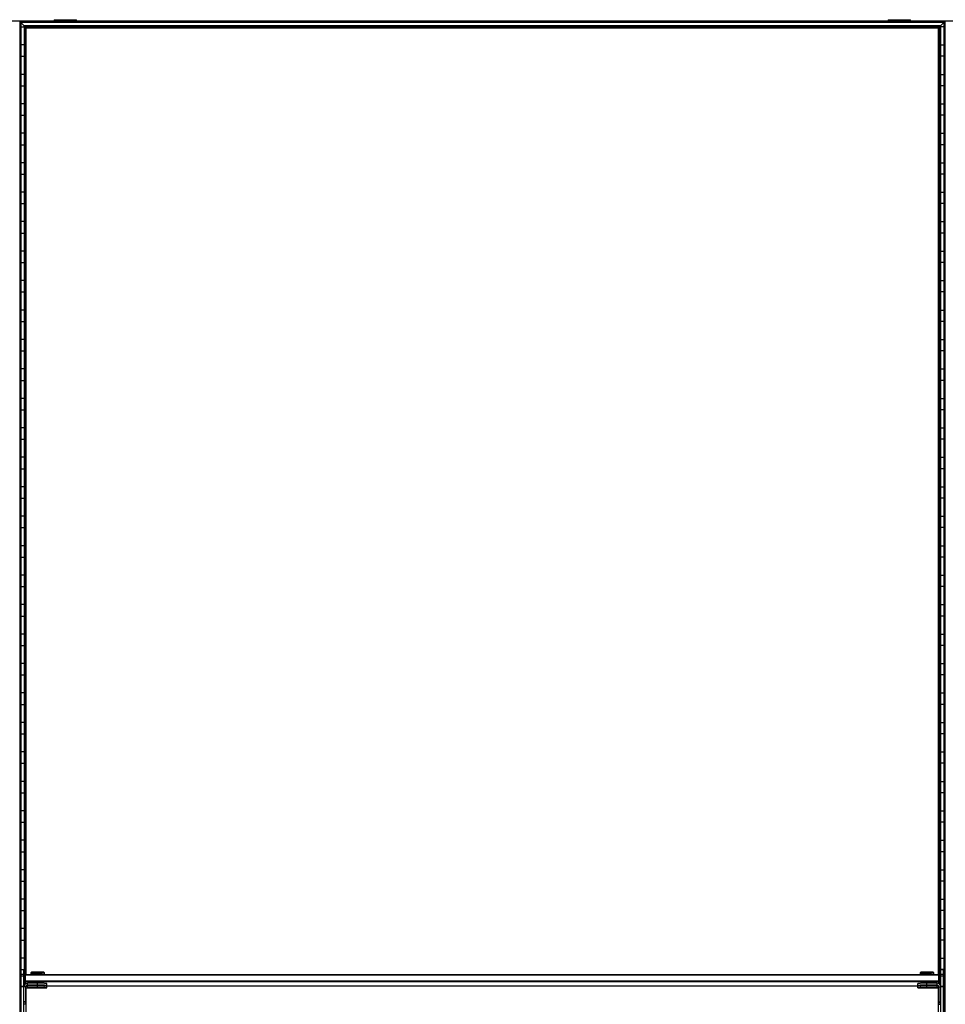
# Model space of a CAD drawing. Header units: millimetres. Extents: x -503 to 2118, y -1202 to 1202.
# Tile 8 of 9: x 503 to 1509, y 132 to 1202. Entities that reach past the tile are written whole.
import ezdxf

# ---------------------------------------------------------------- set-up
doc = ezdxf.new("R2010")
doc.units = ezdxf.units.MM

msp = doc.modelspace()

# ---------------------------------------------------------------- linework, layer by layer
at = {"color": 7, "linetype": 'Continuous', "lineweight": 25}
for p, q in [((2118.4, 1200), (-502.9, 1200)), ((503.2, 1199.7), (503.2, -1199.7)), ((504, 1198.8), (503.2, 1199.7)), ((1508.3, 1199.7), (503.2, 1199.7)), ((504, -1198.8), (504, 1198.8)), ((1507.5, 1198.8), (504, 1198.8)), ((504.4, 1198.5), (504.4, -1198.5)), ((508.1, 1194.8), (504.4, 1198.5)), ((1507.1, 1198.5), (504.4, 1198.5)), ((540.8, 1201.6), (540.8, 1200)), ((540.8, 1201.6), (565, 1201.6)), ((552.9, 1200), (552.9, 1201.6)), ((565, 1200), (565, 1201.6)), ((1446.5, 1201.6), (1446.5, 1200)), ((1446.5, 1201.6), (1470.7, 1201.6)), ((1458.6, 1200), (1458.6, 1201.6)), ((1470.7, 1200), (1470.7, 1201.6)), ((1503.4, 1194.8), (1507.1, 1198.5)), ((1507.1, 1198.5), (1507.1, -1198.5)), ((1507.5, 1198.8), (1508.3, 1199.7)), ((1507.5, -1198.8), (1507.5, 1198.8)), ((1508.3, -1199.7), (1508.3, 1199.7)), ((1508.6, -1200), (1508.6, 1200)), ((504.4, 1193.8), (508.1, 1193.8)), ((508.1, 1194.8), (508.1, 152.5)), ((1503.4, 1194.8), (508.1, 1194.8)), ((509.3, 1193.6), (508.5, 1194.4)), ((1503, 1194.4), (508.5, 1194.4)), ((508.5, 153.1), (508.5, 1194.4)), ((1502.2, 1193.6), (509.3, 1193.6)), ((509.3, 1193.6), (509.3, 164)), ((509.6, 164.3), (509.6, 1193.2)), ((510.3, 1192.5), (509.6, 1193.2)), ((1501.9, 1193.2), (509.6, 1193.2)), ((510.3, 164.5), (510.3, 1192.5)), ((1501.2, 1192.5), (510.3, 1192.5)), ((1501.2, 1192.5), (1501.9, 1193.2)), ((1501.2, 164.5), (1501.2, 1192.5)), ((1501.9, 164.3), (1501.9, 1193.2)), ((1502.2, 1193.6), (1503, 1194.4)), ((1502.2, 1193.6), (1502.2, 164)), ((1503, 153.1), (1503, 1194.4)), ((1503.4, 1194.8), (1503.4, 152.5)), ((1507.1, 1193.8), (1503.4, 1193.8)), ((508.1, 1174.2), (504.4, 1174.2)), ((1503.4, 1174.2), (1507.1, 1174.2)), ((504.4, 1161.8), (508.1, 1161.8)), ((1507.1, 1161.8), (1503.4, 1161.8)), ((508.1, 1142.2), (504.4, 1142.2)), ((1503.4, 1142.2), (1507.1, 1142.2)), ((504.4, 1129.8), (508.1, 1129.8)), ((1507.1, 1129.8), (1503.4, 1129.8)), ((508.1, 1110.2), (504.4, 1110.2)), ((1503.4, 1110.2), (1507.1, 1110.2)), ((504.4, 1097.8), (508.1, 1097.8)), ((1507.1, 1097.8), (1503.4, 1097.8)), ((508.1, 1078.2), (504.4, 1078.2)), ((1503.4, 1078.2), (1507.1, 1078.2)), ((504.4, 1065.8), (508.1, 1065.8)), ((1507.1, 1065.8), (1503.4, 1065.8)), ((508.1, 1046.2), (504.4, 1046.2)), ((1503.4, 1046.2), (1507.1, 1046.2)), ((504.4, 1033.8), (508.1, 1033.8)), ((1507.1, 1033.8), (1503.4, 1033.8)), ((508.1, 1014.2), (504.4, 1014.2)), ((1503.4, 1014.2), (1507.1, 1014.2)), ((504.4, 1001.8), (508.1, 1001.8)), ((1507.1, 1001.8), (1503.4, 1001.8)), ((508.1, 982.2), (504.4, 982.2)), ((1503.4, 982.2), (1507.1, 982.2)), ((504.4, 969.8), (508.1, 969.8)), ((1507.1, 969.8), (1503.4, 969.8)), ((508.1, 950.2), (504.4, 950.2)), ((1503.4, 950.2), (1507.1, 950.2)), ((504.4, 937.8), (508.1, 937.8)), ((1507.1, 937.8), (1503.4, 937.8)), ((508.1, 918.2), (504.4, 918.2)), ((1503.4, 918.2), (1507.1, 918.2)), ((504.4, 905.8), (508.1, 905.8)), ((1507.1, 905.8), (1503.4, 905.8)), ((508.1, 886.2), (504.4, 886.2)), ((1503.4, 886.2), (1507.1, 886.2)), ((504.4, 873.8), (508.1, 873.8)), ((1507.1, 873.8), (1503.4, 873.8)), ((508.1, 854.2), (504.4, 854.2)), ((1503.4, 854.2), (1507.1, 854.2)), ((504.4, 841.8), (508.1, 841.8)), ((1507.1, 841.8), (1503.4, 841.8)), ((508.1, 822.2), (504.4, 822.2)), ((1503.4, 822.2), (1507.1, 822.2)), ((504.4, 809.8), (508.1, 809.8)), ((1507.1, 809.8), (1503.4, 809.8)), ((508.1, 790.2), (504.4, 790.2)), ((1503.4, 790.2), (1507.1, 790.2)), ((504.4, 777.8), (508.1, 777.8)), ((1507.1, 777.8), (1503.4, 777.8)), ((508.1, 758.2), (504.4, 758.2)), ((1503.4, 758.2), (1507.1, 758.2)), ((504.4, 745.8), (508.1, 745.8)), ((1507.1, 745.8), (1503.4, 745.8)), ((508.1, 726.2), (504.4, 726.2)), ((1503.4, 726.2), (1507.1, 726.2)), ((504.4, 713.8), (508.1, 713.8)), ((1507.1, 713.8), (1503.4, 713.8)), ((508.1, 694.2), (504.4, 694.2)), ((1503.4, 694.2), (1507.1, 694.2)), ((504.4, 681.8), (508.1, 681.8)), ((1507.1, 681.8), (1503.4, 681.8)), ((508.1, 662.2), (504.4, 662.2)), ((1503.4, 662.2), (1507.1, 662.2)), ((504.4, 649.8), (508.1, 649.8)), ((1507.1, 649.8), (1503.4, 649.8)), ((508.1, 630.2), (504.4, 630.2)), ((1503.4, 630.2), (1507.1, 630.2)), ((504.4, 617.8), (508.1, 617.8)), ((1507.1, 617.8), (1503.4, 617.8)), ((508.1, 598.2), (504.4, 598.2)), ((1503.4, 598.2), (1507.1, 598.2)), ((504.4, 585.8), (508.1, 585.8)), ((1507.1, 585.8), (1503.4, 585.8)), ((508.1, 566.2), (504.4, 566.2)), ((1503.4, 566.2), (1507.1, 566.2)), ((504.4, 553.8), (508.1, 553.8)), ((1507.1, 553.8), (1503.4, 553.8)), ((508.1, 534.2), (504.4, 534.2)), ((1503.4, 534.2), (1507.1, 534.2)), ((504.4, 521.8), (508.1, 521.8)), ((1507.1, 521.8), (1503.4, 521.8)), ((508.1, 502.2), (504.4, 502.2)), ((1503.4, 502.2), (1507.1, 502.2)), ((504.4, 489.8), (508.1, 489.8)), ((1507.1, 489.8), (1503.4, 489.8)), ((508.1, 470.2), (504.4, 470.2)), ((1503.4, 470.2), (1507.1, 470.2)), ((504.4, 457.8), (508.1, 457.8)), ((1507.1, 457.8), (1503.4, 457.8)), ((508.1, 438.2), (504.4, 438.2)), ((1503.4, 438.2), (1507.1, 438.2)), ((504.4, 425.8), (508.1, 425.8)), ((1507.1, 425.8), (1503.4, 425.8)), ((508.1, 406.2), (504.4, 406.2)), ((1503.4, 406.2), (1507.1, 406.2)), ((504.4, 393.8), (508.1, 393.8)), ((1507.1, 393.8), (1503.4, 393.8)), ((508.1, 374.2), (504.4, 374.2)), ((1503.4, 374.2), (1507.1, 374.2)), ((504.4, 361.8), (508.1, 361.8)), ((1507.1, 361.8), (1503.4, 361.8)), ((508.1, 342.2), (504.4, 342.2)), ((1503.4, 342.2), (1507.1, 342.2)), ((504.4, 329.8), (508.1, 329.8)), ((1507.1, 329.8), (1503.4, 329.8)), ((508.1, 310.2), (504.4, 310.2)), ((1503.4, 310.2), (1507.1, 310.2)), ((504.4, 297.8), (508.1, 297.8)), ((1507.1, 297.8), (1503.4, 297.8)), ((508.1, 278.2), (504.4, 278.2)), ((1503.4, 278.2), (1507.1, 278.2)), ((504.4, 265.8), (508.1, 265.8)), ((1507.1, 265.8), (1503.4, 265.8)), ((508.1, 246.2), (504.4, 246.2)), ((1503.4, 246.2), (1507.1, 246.2)), ((504.4, 233.8), (508.1, 233.8)), ((1507.1, 233.8), (1503.4, 233.8)), ((508.1, 214.2), (504.4, 214.2)), ((1503.4, 214.2), (1507.1, 214.2)), ((504.4, 201.8), (508.1, 201.8)), ((1507.1, 201.8), (1503.4, 201.8)), ((508.1, 182.2), (504.4, 182.2)), ((1503.4, 182.2), (1507.1, 182.2)), ((504.4, 169.8), (508.1, 169.8)), ((504.7, 78.8), (504.7, 169.8)), ((504.7, 169.8), (507.7, 169.8)), ((507.7, 164.5), (504.7, 164.5)), ((507.7, 162.5), (504.7, 162.5)), ((507.7, 78.8), (507.7, 169.8)), ((508.7, 163.5), (509.7, 164.5)), ((508.7, 163.5), (508.7, 153.4)), ((508.7, 163.5), (509.7, 163.5)), ((509.7, 154.2), (509.7, 164.5)), ((509.7, 164.5), (1501.7, 164.5)), ((1501.7, 163.5), (509.7, 163.5)), ((516, 166.8), (515.2, 166.1)), ((515.2, 166.1), (515.2, 164.6)), ((516, 164.6), (516, 164.5)), ((522.7, 166.9), (522.7, 166.2)), ((522.7, 164.7), (522.7, 166.2)), ((522.7, 164.7), (522.7, 164.5)), ((530.2, 166.1), (529.5, 166.8)), ((529.5, 164.5), (529.5, 164.6)), ((530.2, 164.6), (530.2, 166.1)), ((1482, 166.8), (1481.2, 166.1)), ((1481.2, 166.1), (1481.2, 164.6)), ((1482, 164.6), (1482, 164.5)), ((1488.7, 166.9), (1488.7, 166.2)), ((1488.7, 164.7), (1488.7, 166.2)), ((1488.7, 164.7), (1488.7, 164.5)), ((1496.2, 166.1), (1495.5, 166.8)), ((1495.5, 164.5), (1495.5, 164.6)), ((1496.2, 164.6), (1496.2, 166.1)), ((1501.7, 154.2), (1501.7, 164.5)), ((1502.7, 163.5), (1501.7, 164.5)), ((1502.7, 163.5), (1501.7, 163.5)), ((1502.7, 163.5), (1502.7, 153.4)), ((1507.1, 169.8), (1503.4, 169.8)), ((1503.7, 78.8), (1503.7, 169.8)), ((1503.7, 169.8), (1506.7, 169.8)), ((1506.7, 164.5), (1503.7, 164.5)), ((1506.7, 162.5), (1503.7, 162.5)), ((1506.7, 78.8), (1506.7, 169.8)), ((504.7, 150.2), (504.4, 150.2)), ((507.7, 151.5), (504.7, 151.5)), ((507.7, 151.1), (504.7, 151.1)), ((509.7, 150.8), (507.7, 150.8)), ((509.7, 157.5), (508.7, 157.5)), ((509.7, 156.5), (508.7, 157.5)), ((509.7, 157.5), (1501.7, 157.5)), ((1501.7, 156.5), (509.7, 156.5)), ((509.7, 150.8), (509.7, 131.8)), ((510.7, 152.1), (511.3, 152.1)), ((511.7, 152.4), (511.7, 154.8)), ((522.7, 154.8), (511.7, 154.8)), ((522.7, 152.8), (511.7, 152.8)), ((511.7, 152.4), (522.7, 152.4)), ((511.7, 149.8), (511.7, 152.2)), ((522.7, 152.2), (511.7, 152.2)), ((522.7, 150.2), (511.7, 150.2)), ((511.7, 149.8), (522.7, 149.8)), ((516, 155.6), (516, 154.8)), ((516, 152.4), (516, 152.2)), ((520.7, 152.6), (520.7, 152.6)), ((520.7, 150), (520.7, 150)), ((522.7, 152.8), (522.7, 155.7)), ((522.7, 152.6), (522.7, 152.6)), ((522.7, 152.6), (522.7, 152.6)), ((522.7, 150.2), (522.7, 152.4)), ((522.7, 150), (522.7, 150)), ((522.7, 150), (522.7, 150)), ((524.7, 152.6), (524.8, 152.6)), ((524.7, 150), (524.8, 150)), ((529.5, 154.7), (529.5, 155.6)), ((529.5, 152.1), (529.5, 152.5)), ((529.5, 152.1), (1482, 152.1)), ((532.7, 152.6), (532.7, 154.6)), ((532.7, 150), (532.7, 152)), ((1478.7, 152.6), (1478.7, 154.6)), ((1478.7, 150), (1478.7, 152)), ((1482, 155.6), (1482, 154.7)), ((1482, 152.5), (1482, 152.1)), ((1486.7, 152.6), (1486.7, 152.6)), ((1486.7, 150), (1486.7, 150)), ((1488.7, 152.8), (1488.7, 155.7)), ((1499.7, 154.8), (1488.7, 154.8)), ((1499.7, 152.8), (1488.7, 152.8)), ((1488.7, 152.6), (1488.7, 152.6)), ((1488.7, 152.6), (1488.7, 152.6)), ((1488.7, 150.2), (1488.7, 152.4)), ((1488.7, 152.4), (1499.7, 152.4)), ((1499.7, 152.2), (1488.7, 152.2)), ((1499.7, 150.2), (1488.7, 150.2)), ((1488.7, 150), (1488.7, 150)), ((1488.7, 150), (1488.7, 150)), ((1488.7, 149.8), (1499.7, 149.8)), ((1490.7, 152.6), (1490.8, 152.6)), ((1490.7, 150), (1490.8, 150)), ((1495.5, 154.8), (1495.5, 155.6)), ((1495.5, 152.2), (1495.5, 152.4)), ((1499.7, 152.4), (1499.7, 154.8)), ((1499.7, 149.8), (1499.7, 152.2)), ((1500.2, 152.1), (1500.8, 152.1)), ((1501.7, 157.5), (1502.7, 157.5)), ((1501.7, 156.5), (1502.7, 157.5)), ((1501.7, 150.8), (1503.7, 150.8)), ((1501.7, 150.8), (1501.7, 131.8)), ((1506.7, 151.5), (1503.7, 151.5)), ((1506.7, 151.1), (1503.7, 151.1)), ((1506.7, 150.2), (1507.1, 150.2)), ((510.3, -123.5), (510.3, 149.2)), ((1501.2, -123.5), (1501.2, 149.2)), ((504.4, 137.8), (504.7, 137.8)), ((509.7, 134.8), (507.7, 134.8)), ((509.7, 134.4), (507.7, 134.4)), ((509.7, 132.2), (507.7, 132.2)), ((1501.7, 134.8), (1503.7, 134.8)), ((1501.7, 134.4), (1503.7, 134.4)), ((1501.7, 132.2), (1503.7, 132.2)), ((1507.1, 137.8), (1506.7, 137.8))]:
    msp.add_line(p, q, dxfattribs=at)
at = {"color": 7, "linetype": 'Continuous', "lineweight": 25, "flags": 128}
for points in [[(516, 164.5), (516, 164.5), (515.4, 164.6), (515.2, 164.6), (515.4, 164.6), (516, 164.7), (516.9, 164.7), (518.1, 164.7), (519.5, 164.7), (521.1, 164.7), (522.7, 164.7)], [(522.7, 164.7), (524.4, 164.7), (526, 164.7), (527.4, 164.7), (528.6, 164.7), (529.5, 164.7), (530.1, 164.6), (530.2, 164.6), (530.1, 164.6), (529.5, 164.5), (529.5, 164.5)], [(1482, 164.5), (1482, 164.5), (1481.4, 164.6), (1481.2, 164.6), (1481.4, 164.6), (1482, 164.7), (1482.9, 164.7), (1484.1, 164.7), (1485.5, 164.7), (1487.1, 164.7), (1488.7, 164.7)], [(1488.7, 164.7), (1490.4, 164.7), (1492, 164.7), (1493.4, 164.7), (1494.6, 164.7), (1495.5, 164.7), (1496.1, 164.6), (1496.2, 164.6), (1496.1, 164.6), (1495.5, 164.5), (1495.5, 164.5)], [(511.7, 152.2), (511, 152.1), (510.4, 151.9)], [(522.7, 152.6), (521.9, 152.6), (521.1, 152.6), (520.7, 152.6), (520.5, 152.6), (520.7, 152.6), (521.1, 152.6), (521.9, 152.6), (522.7, 152.6)], [(522.7, 150), (521.9, 150), (521.1, 150), (520.7, 150), (520.5, 150), (520.7, 150), (521.1, 150), (521.9, 150), (522.7, 150)], [(522.7, 152.6), (522, 152.6), (521.3, 152.6), (520.9, 152.6), (520.7, 152.6), (520.9, 152.6), (521.3, 152.6), (522, 152.6), (522.7, 152.6)], [(522.7, 150), (522, 150), (521.3, 150), (520.9, 150), (520.7, 150), (520.9, 150), (521.3, 150), (522, 150), (522.7, 150)], [(522.7, 152.6), (523.5, 152.6), (524.2, 152.6), (524.6, 152.6), (524.7, 152.6), (524.6, 152.6), (524.2, 152.6), (523.5, 152.6), (522.7, 152.6)], [(522.7, 152.6), (523.6, 152.6), (524.3, 152.6), (524.8, 152.6), (525, 152.6), (524.8, 152.6), (524.3, 152.6), (523.6, 152.6), (522.7, 152.6)], [(522.7, 150), (523.5, 150), (524.2, 150), (524.6, 150), (524.7, 150), (524.6, 150), (524.2, 150), (523.5, 150), (522.7, 150)], [(522.7, 150), (523.6, 150), (524.3, 150), (524.8, 150), (525, 150), (524.8, 150), (524.3, 150), (523.6, 150), (522.7, 150)], [(1488.7, 152.6), (1487.9, 152.6), (1487.1, 152.6), (1486.7, 152.6), (1486.5, 152.6), (1486.7, 152.6), (1487.1, 152.6), (1487.9, 152.6), (1488.7, 152.6)], [(1488.7, 150), (1487.9, 150), (1487.1, 150), (1486.7, 150), (1486.5, 150), (1486.7, 150), (1487.1, 150), (1487.9, 150), (1488.7, 150)], [(1488.7, 152.6), (1488, 152.6), (1487.3, 152.6), (1486.9, 152.6), (1486.7, 152.6), (1486.9, 152.6), (1487.3, 152.6), (1488, 152.6), (1488.7, 152.6)], [(1488.7, 150), (1488, 150), (1487.3, 150), (1486.9, 150), (1486.7, 150), (1486.9, 150), (1487.3, 150), (1488, 150), (1488.7, 150)], [(1488.7, 152.6), (1489.5, 152.6), (1490.2, 152.6), (1490.6, 152.6), (1490.7, 152.6), (1490.6, 152.6), (1490.2, 152.6), (1489.5, 152.6), (1488.7, 152.6)], [(1488.7, 152.6), (1489.6, 152.6), (1490.3, 152.6), (1490.8, 152.6), (1491, 152.6), (1490.8, 152.6), (1490.3, 152.6), (1489.6, 152.6), (1488.7, 152.6)], [(1488.7, 150), (1489.5, 150), (1490.2, 150), (1490.6, 150), (1490.7, 150), (1490.6, 150), (1490.2, 150), (1489.5, 150), (1488.7, 150)], [(1488.7, 150), (1489.6, 150), (1490.3, 150), (1490.8, 150), (1491, 150), (1490.8, 150), (1490.3, 150), (1489.6, 150), (1488.7, 150)], [(1501.1, 151.9), (1500.5, 152.1), (1499.7, 152.2)]]:
    msp.add_lwpolyline(points, dxfattribs=at)
at = {"color": 7, "linetype": 'Continuous', "lineweight": 25}
for centre, radius, start, end in [((520.6, 74.5), 91.7, 88.6553, 93.3442), ((521.2, 59.6), 107.3, 89.1798, 92.7852), ((521.2, 60.3), 104.4, 89.1473, 92.8524), ((524.8, 90.3), 76.6, 86.4928, 91.5419), ((524.9, 74.6), 91.7, 86.6551, 91.3451), ((524.8, 90.7), 74, 86.3875, 91.6128), ((1486.6, 74.5), 91.7, 88.6555, 93.3437), ((1487.2, 59.6), 107.3, 89.1798, 92.7849), ((1487.2, 60.3), 104.4, 89.1473, 92.8524), ((1490.8, 90.4), 76.6, 86.4923, 91.5422), ((1490.9, 74.6), 91.6, 86.6546, 91.3453), ((1490.8, 90.7), 74, 86.3875, 91.6128), ((511.7, 150.8), 4, 89.9956, 179.9956), ((511.7, 150.8), 2, 89.9956, 179.9956), ((511.7, 150.4), 2, 89.9956, 179.9956), ((511.7, 148.2), 2, 89.9956, 179.9956), ((511.7, 147.8), 2, 89.9956, 179.9956), ((521.2, 51.3), 104.4, 89.1473, 92.8524), ((524.8, 81.7), 74, 86.3875, 91.6128), ((525.2, 11.4), 143.4, 87.0017, 90.9986), ((525.2, 9.4), 143.4, 87.0017, 90.9986), ((525.2, 295.8), 143.4, 269.0014, 272.9983), ((525.2, 8.8), 143.4, 87.0017, 90.9986), ((525.2, 6.8), 143.4, 87.0017, 90.9986), ((525.2, 293.2), 143.4, 269.0014, 272.9983), ((1486.2, 11.4), 143.4, 89.0014, 92.9983), ((1486.2, 9.4), 143.4, 89.0014, 92.9983), ((1486.2, 295.8), 143.4, 267.0017, 270.9986), ((1486.2, 8.8), 143.4, 89.0014, 92.9983), ((1486.2, 6.8), 143.4, 89.0014, 92.9983), ((1486.2, 293.2), 143.4, 267.0017, 270.9986), ((1487.2, 51.3), 104.4, 89.1473, 92.8524), ((1490.8, 81.7), 74, 86.3875, 91.6128), ((1499.7, 150.8), 4, 0.0044, 90.0044), ((1499.7, 150.8), 2, 0.0044, 90.0044), ((1499.7, 150.4), 2, 0.0044, 90.0044), ((1499.7, 148.2), 2, 0.0044, 90.0044), ((1499.7, 147.8), 2, 0.0044, 90.0044)]:
    msp.add_arc(centre, radius, start, end, dxfattribs=at)
for points, knots in [([(504.4, 1198.5), (504.4, 1198.5), (504.4, 1198.5), (504.3, 1198.6), (504.2, 1198.6), (504.1, 1198.7), (504.1, 1198.8), (504, 1198.8)], [0, 0, 0, 0, 0.146754, 0.316126, 0.510248, 0.757793, 1, 1, 1, 1]), ([(504.4, 1198.5), (504.4, 1198.5), (504.4, 1198.5), (504.3, 1198.6), (504.2, 1198.6), (504.1, 1198.7), (504.1, 1198.8), (504, 1198.8)], [0, 0, 0, 0, 0.146754, 0.316126, 0.510248, 0.757793, 1, 1, 1, 1]), ([(1507.1, 1198.5), (1507.1, 1198.5), (1507.1, 1198.5), (1507.2, 1198.6), (1507.2, 1198.6), (1507.3, 1198.7), (1507.4, 1198.8), (1507.5, 1198.8)], [0, 0, 0, 0, 0.146754, 0.316126, 0.510248, 0.757793, 1, 1, 1, 1]), ([(1507.1, 1198.5), (1507.1, 1198.5), (1507.1, 1198.5), (1507.2, 1198.6), (1507.2, 1198.6), (1507.3, 1198.7), (1507.4, 1198.8), (1507.5, 1198.8)], [0, 0, 0, 0, 0.1467542, 0.3161257, 0.5102478, 0.7577933, 1, 1, 1, 1]), ([(1508.3, 1199.7), (1508.3, 1199.7), (1508.4, 1199.8), (1508.5, 1199.9), (1508.6, 1200), (1508.6, 1200), (1508.6, 1200), (1508.6, 1200)], [0, 0, 0, 0, 0.31012, 0.616121, 0.758896, 0.886022, 1, 1, 1, 1]), ([(1508.3, 1199.7), (1508.3, 1199.7), (1508.4, 1199.8), (1508.5, 1199.9), (1508.6, 1200), (1508.6, 1200), (1508.6, 1200), (1508.6, 1200)], [0, 0, 0, 0, 0.31012, 0.616121, 0.758896, 0.886022, 1, 1, 1, 1]), ([(1509, 1199.7), (1508.9, 1199.7), (1508.8, 1199.8), (1508.7, 1199.9), (1508.6, 1200), (1508.6, 1200), (1508.6, 1200), (1508.6, 1200)], [0, 0, 0, 0, 0.31012, 0.616121, 0.758896, 0.886022, 1, 1, 1, 1]), ([(508.5, 1194.4), (508.4, 1194.4), (508.3, 1194.5), (508.2, 1194.7), (508.2, 1194.7), (508.1, 1194.7), (508.1, 1194.7), (508.1, 1194.8)], [0, 0, 0, 0, 0.31012, 0.616121, 0.758896, 0.886022, 1, 1, 1, 1]), ([(508.5, 1194.4), (508.4, 1194.4), (508.3, 1194.5), (508.2, 1194.7), (508.2, 1194.7), (508.1, 1194.7), (508.1, 1194.7), (508.1, 1194.8)], [0, 0, 0, 0, 0.31012, 0.616121, 0.758896, 0.886022, 1, 1, 1, 1]), ([(509.6, 1193.2), (509.6, 1193.3), (509.6, 1193.3), (509.6, 1193.3), (509.5, 1193.4), (509.4, 1193.5), (509.3, 1193.6), (509.3, 1193.6)], [0, 0, 0, 0, 0.146754, 0.316126, 0.510248, 0.757793, 1, 1, 1, 1]), ([(509.6, 1193.2), (509.6, 1193.3), (509.6, 1193.3), (509.6, 1193.3), (509.5, 1193.4), (509.4, 1193.5), (509.3, 1193.6), (509.3, 1193.6)], [0, 0, 0, 0, 0.146754, 0.316126, 0.510248, 0.757793, 1, 1, 1, 1]), ([(1501.9, 1193.2), (1501.9, 1193.3), (1501.9, 1193.3), (1501.9, 1193.3), (1502, 1193.4), (1502.1, 1193.5), (1502.2, 1193.6), (1502.2, 1193.6)], [0, 0, 0, 0, 0.146754, 0.316126, 0.510248, 0.757793, 1, 1, 1, 1]), ([(1501.9, 1193.2), (1501.9, 1193.3), (1501.9, 1193.3), (1501.9, 1193.3), (1502, 1193.4), (1502.1, 1193.5), (1502.2, 1193.6), (1502.2, 1193.6)], [0, 0, 0, 0, 0.146754, 0.316126, 0.510248, 0.757793, 1, 1, 1, 1]), ([(1503, 1194.4), (1503.1, 1194.4), (1503.2, 1194.5), (1503.3, 1194.7), (1503.3, 1194.7), (1503.4, 1194.7), (1503.4, 1194.7), (1503.4, 1194.8)], [0, 0, 0, 0, 0.3101202, 0.6161208, 0.7588957, 0.8860224, 1, 1, 1, 1]), ([(1503, 1194.4), (1503.1, 1194.4), (1503.2, 1194.5), (1503.3, 1194.7), (1503.3, 1194.7), (1503.4, 1194.7), (1503.4, 1194.7), (1503.4, 1194.8)], [0, 0, 0, 0, 0.31012, 0.616121, 0.758896, 0.886022, 1, 1, 1, 1])]:
    msp.add_open_spline(points, degree=3, knots=knots, dxfattribs=at)

doc.saveas('drawing.dxf')
